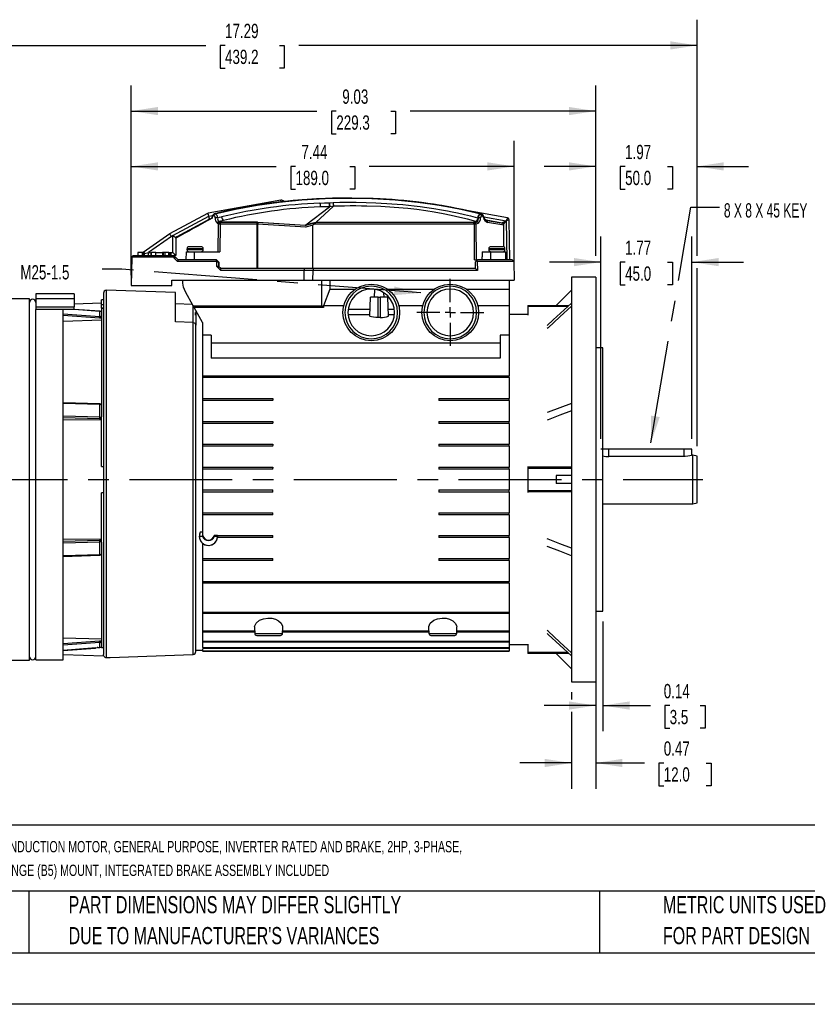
# Model space of a CAD drawing. Header units: inches. Extents: x 0 to 44, y 0 to 34.
# Tile 2 of 13: x 7.7 to 23, y 0 to 19.1. Entities that reach past the tile are written whole.
import ezdxf

# ---------------------------------------------------------------- set-up
doc = ezdxf.new("R2010")
doc.units = ezdxf.units.IN
doc.header["$LTSCALE"] = 4
doc.header["$MEASUREMENT"] = 0
doc.linetypes.add('CENTERX2', pattern=[0.8, 0.5, -0.1, 0.1, -0.1])
doc.linetypes.add('HIDDEN', pattern=[0.075, 0.05, -0.025])
doc.layers.add('CENTER', color=40, linetype='CENTERX2')
doc.layers.add('HIDDEN', color=102, linetype='HIDDEN')
doc.layers.add('DIMENSIONS', color=140, linetype='Continuous', lineweight=25)
doc.layers.add('TEXT', color=140, linetype='Continuous', lineweight=25)
doc.styles.add('SLDTEXTSTYLE0', font='TXT', dxfattribs={"width": 0.7})
doc.styles.add('SLDTEXTSTYLE2', font='TXT', dxfattribs={"width": 0.628571})
doc.dimstyles.new('SLDDIMSTYLE0', dxfattribs={"dimtxt": 0.277778, "dimasz": 0.52, "dimexe": 0, "dimexo": 0.0625, "dimgap": 0.069444, "dimtad": 0, "dimtih": 1, "dimtoh": 1, "dimrnd": 1e-09, "dimzin": 12, "dimdsep": 46, "dimtxsty": 'SLDTEXTSTYLE0', "dimsah": 1, "dimcen": 0.09, "dimadec": 0, "dimazin": 3, "dimtfac": 1, "dimtmove": 0, "dimatfit": 0, "dimfxl": 0, "dimfrac": 2, "dimtolj": 1, "dimtzin": 12, "dimarcsym": 0})
doc.dimstyles.new('SLDDIMSTYLE1', dxfattribs={"dimtxt": 0.277778, "dimasz": 0.52, "dimexe": 0, "dimexo": 0.0625, "dimgap": 0.069444, "dimtad": 0, "dimtih": 1, "dimtoh": 1, "dimrnd": 1e-09, "dimzin": 12, "dimdsep": 46, "dimtxsty": 'SLDTEXTSTYLE0', "dimsah": 1, "dimcen": 0.09, "dimadec": 0, "dimazin": 3, "dimtfac": 1, "dimtofl": 0, "dimtmove": 0, "dimatfit": 3, "dimfxl": 0, "dimfrac": 2, "dimtolj": 1, "dimtzin": 12, "dimarcsym": 0})
doc.dimstyles.new('SLDDIMSTYLE2', dxfattribs={"dimtxt": 0.277778, "dimasz": 0.52, "dimexe": 0, "dimexo": 0.0625, "dimgap": 0.069444, "dimtad": 0, "dimtih": 1, "dimtoh": 1, "dimrnd": 1e-09, "dimdsep": 46, "dimtxsty": 'SLDTEXTSTYLE0', "dimsah": 1, "dimcen": 0.09, "dimadec": 0, "dimazin": 2, "dimtfac": 1, "dimtmove": 0, "dimatfit": 0, "dimfxl": 0, "dimfrac": 2, "dimtolj": 1, "dimtzin": 12, "dimarcsym": 0})
doc.dimstyles.new('SLDDIMSTYLE3', dxfattribs={"dimtxt": 0.18, "dimasz": 0.52, "dimexe": 0, "dimexo": 0.0625, "dimgap": 0, "dimtad": 0, "dimtih": 1, "dimtoh": 1, "dimdec": 0, "dimrnd": 1e-09, "dimzin": 0, "dimdsep": 46, "dimtxsty": 'Standard', "dimsah": 1, "dimcen": 0.09, "dimadec": 0, "dimazin": 0, "dimtfac": 0.52, "dimtdec": 0, "dimtofl": 0, "dimtmove": 0, "dimatfit": 3, "dimfxl": 0, "dimfrac": 2, "dimtolj": 1, "dimtzin": 0, "dimarcsym": 0})

# ---------------------------------------------------------------- blocks, each defined once
blk = doc.blocks.new('SW_NOTE_0_1')
at = {"layer": 'TEXT', "color": 0, "linetype": 'CENTERX2', "lineweight": 18, "char_height": 0.22, "attachment_point": 1, "style": 'SLDTEXTSTYLE0'}
for s, insert in [('M.G.M. ELECTRIC MOTORS BAX IE3 PREMIUM EFFICIENCY AC INDUCTION MOTOR, GENERAL PURPOSE, INVERTER RATED AND BRAKE, 2HP, 3-PHASE,', (0, 0.284)), ('230/460 VAC, 1800RPM, TEFC, IEC 90 FRAME, ALUMINUM, D-FLANGE (B5) MOUNT, INTEGRATED BRAKE ASSEMBLY INCLUDED', (0, -0.176))]:
    blk.add_mtext(s, dxfattribs=dict(at, insert=insert))
blk = doc.blocks.new('SW_NOTE_0_4')
at = {"layer": 'TEXT', "color": 0, "linetype": 'CENTERX2', "lineweight": 18, "char_height": 0.33333, "attachment_point": 1, "style": 'SLDTEXTSTYLE0'}
for s, insert in [('PART DIMENSIONS MAY DIFFER SLIGHTLY', (0, 0.43)), ("DUE TO MANUFACTURER'S VARIANCES", (0, -0.172))]:
    blk.add_mtext(s, dxfattribs=dict(at, insert=insert))
blk = doc.blocks.new('SW_NOTE_0_7')
at = {"layer": 'TEXT', "color": 0, "linetype": 'CENTERX2', "lineweight": 18, "char_height": 0.33333, "attachment_point": 1, "style": 'SLDTEXTSTYLE0'}
for s, insert in [('METRIC UNITS USED', (0, 0.43)), ('FOR PART DESIGN', (0, -0.172))]:
    blk.add_mtext(s, dxfattribs=dict(at, insert=insert))
blk = doc.blocks.new('_D')
at = {"layer": 'DIMENSIONS'}
for p, q in [((19.026, 10.995), (19.026, 14.932)), ((20.797, 10.995), (20.797, 14.932)), ((19.026, 14.432), (18.026, 14.432)), ((19.499, 14.432), (19.405, 14.432)), ((19.405, 14.432), (19.405, 13.99)), ((20.324, 14.432), (20.418, 14.432)), ((20.418, 14.432), (20.418, 13.99)), ((20.797, 14.432), (21.797, 14.432)), ((19.405, 13.99), (19.499, 13.99)), ((20.418, 13.99), (20.324, 13.99))]:
    blk.add_line(p, q, dxfattribs=at)
for points in [[(19.026, 14.432), (18.506, 14.512), (18.506, 14.352)], [(20.797, 14.432), (21.317, 14.352), (21.317, 14.512)]]:
    blk.add_solid(points, dxfattribs=at)
at = {"layer": 'DIMENSIONS', "char_height": 0.2778, "attachment_point": 1, "style": 'SLDTEXTSTYLE0'}
for s, insert in [('1.77', (19.499, 14.852)), ('45.0', (19.499, 14.348))]:
    blk.add_mtext(s, dxfattribs=dict(at, insert=insert))
blk = doc.blocks.new('_D_2')
at = {"layer": 'DIMENSIONS'}
for p, q in [((9.9, 14.178), (9.9, 16.793)), ((17.341, 14.283), (17.341, 16.793)), ((9.9, 16.293), (12.715, 16.293)), ((13.092, 16.292), (12.998, 16.292)), ((12.998, 16.292), (12.998, 15.85)), ((14.148, 16.292), (14.242, 16.292)), ((14.242, 16.292), (14.242, 15.85)), ((17.341, 16.293), (14.525, 16.293)), ((12.998, 15.85), (13.092, 15.85)), ((14.242, 15.85), (14.148, 15.85))]:
    blk.add_line(p, q, dxfattribs=at)
for points in [[(9.9, 16.293), (10.42, 16.213), (10.42, 16.373)], [(17.341, 16.293), (16.821, 16.373), (16.821, 16.213)]]:
    blk.add_solid(points, dxfattribs=at)
at = {"layer": 'DIMENSIONS', "char_height": 0.2778, "attachment_point": 1, "style": 'SLDTEXTSTYLE0'}
for s, insert in [('7.44', (13.207, 16.712)), ('189.0', (13.092, 16.208))]:
    blk.add_mtext(s, dxfattribs=dict(at, insert=insert))
blk = doc.blocks.new('_D_3')
at = {"layer": 'DIMENSIONS'}
for p, q in [((9.9, 14.178), (9.9, 17.869)), ((18.927, 14.552), (18.927, 17.869)), ((9.9, 17.369), (13.509, 17.369)), ((13.885, 17.368), (13.792, 17.368)), ((13.792, 17.368), (13.792, 16.926)), ((14.942, 17.368), (15.035, 17.368)), ((15.035, 17.368), (15.035, 16.926)), ((18.927, 17.369), (15.318, 17.369)), ((13.792, 16.926), (13.885, 16.926)), ((15.035, 16.926), (14.942, 16.926))]:
    blk.add_line(p, q, dxfattribs=at)
for points in [[(9.9, 17.369), (10.42, 17.289), (10.42, 17.449)], [(18.927, 17.369), (18.407, 17.449), (18.407, 17.289)]]:
    blk.add_solid(points, dxfattribs=at)
at = {"layer": 'DIMENSIONS', "char_height": 0.2778, "attachment_point": 1, "style": 'SLDTEXTSTYLE0'}
for s, insert in [('9.03', (14.001, 17.789)), ('229.3', (13.885, 17.285))]:
    blk.add_mtext(s, dxfattribs=dict(at, insert=insert))
blk = doc.blocks.new('_D_4')
at = {"layer": 'DIMENSIONS'}
for p, q in [((3.605, 13.836), (3.605, 19.146)), ((20.896, 14.552), (20.896, 19.146)), ((3.605, 18.646), (11.346, 18.646)), ((11.722, 18.645), (11.629, 18.645)), ((11.629, 18.645), (11.629, 18.204)), ((12.779, 18.645), (12.872, 18.645)), ((12.872, 18.645), (12.872, 18.204)), ((20.896, 18.646), (13.155, 18.646)), ((11.629, 18.204), (11.722, 18.204)), ((12.872, 18.204), (12.779, 18.204)), ((20.896, 10.856), (20.896, 14.312)), ((3.605, 8.586), (3.605, 13.596))]:
    blk.add_line(p, q, dxfattribs=at)
for points in [[(3.605, 18.646), (4.125, 18.566), (4.125, 18.726)], [(20.896, 18.646), (20.376, 18.726), (20.376, 18.566)]]:
    blk.add_solid(points, dxfattribs=at)
at = {"layer": 'DIMENSIONS', "char_height": 0.2778, "attachment_point": 1, "style": 'SLDTEXTSTYLE0'}
for s, insert in [('17.29', (11.722, 19.066)), ('439.2', (11.722, 18.562))]:
    blk.add_mtext(s, dxfattribs=dict(at, insert=insert))
blk = doc.blocks.new('_D_5')
at = {"layer": 'DIMENSIONS'}
for p, q in [((18.927, 14.552), (18.927, 16.793)), ((20.896, 14.552), (20.896, 16.793)), ((18.927, 16.293), (17.927, 16.293)), ((19.499, 16.292), (19.405, 16.292)), ((19.405, 16.292), (19.405, 15.85)), ((20.324, 16.292), (20.418, 16.292)), ((20.418, 16.292), (20.418, 15.85)), ((20.896, 16.293), (21.896, 16.293)), ((19.405, 15.85), (19.499, 15.85)), ((20.418, 15.85), (20.324, 15.85)), ((20.896, 10.856), (20.896, 14.312))]:
    blk.add_line(p, q, dxfattribs=at)
for points in [[(18.927, 16.293), (18.407, 16.373), (18.407, 16.213)], [(20.896, 16.293), (21.416, 16.213), (21.416, 16.373)]]:
    blk.add_solid(points, dxfattribs=at)
at = {"layer": 'DIMENSIONS', "char_height": 0.2778, "attachment_point": 1, "style": 'SLDTEXTSTYLE0'}
for s, insert in [('1.97', (19.499, 16.712)), ('50.0', (19.499, 16.208))]:
    blk.add_mtext(s, dxfattribs=dict(at, insert=insert))
blk = doc.blocks.new('_D_6')
at = {"layer": 'DIMENSIONS'}
for p, q in [((18.927, 7.446), (18.927, 5.31)), ((19.065, 7.446), (19.065, 5.31)), ((18.927, 5.81), (17.927, 5.81)), ((19.065, 5.81), (19.989, 5.81)), ((20.365, 5.809), (20.272, 5.809)), ((20.272, 5.809), (20.272, 5.367)), ((20.96, 5.809), (21.053, 5.809)), ((21.053, 5.809), (21.053, 5.367)), ((20.272, 5.367), (20.365, 5.367)), ((21.053, 5.367), (20.96, 5.367))]:
    blk.add_line(p, q, dxfattribs=at)
for points in [[(18.927, 5.81), (18.407, 5.89), (18.407, 5.73)], [(19.065, 5.81), (19.585, 5.73), (19.585, 5.89)]]:
    blk.add_solid(points, dxfattribs=at)
at = {"layer": 'DIMENSIONS', "char_height": 0.2778, "attachment_point": 1, "style": 'SLDTEXTSTYLE0'}
for s, insert in [('0.14', (20.25, 6.229)), ('3.5', (20.365, 5.725))]:
    blk.add_mtext(s, dxfattribs=dict(at, insert=insert))
blk = doc.blocks.new('_D_7')
at = {"layer": 'DIMENSIONS'}
for p, q in [((18.455, 6.068), (18.455, 5.93)), ((18.927, 6.068), (18.927, 4.193)), ((18.455, 5.69), (18.455, 4.193)), ((18.455, 4.693), (17.455, 4.693)), ((18.927, 4.693), (19.873, 4.693)), ((20.25, 4.692), (20.156, 4.692)), ((20.156, 4.692), (20.156, 4.251)), ((21.075, 4.692), (21.169, 4.692)), ((21.169, 4.692), (21.169, 4.251)), ((20.156, 4.251), (20.25, 4.251)), ((21.169, 4.251), (21.075, 4.251))]:
    blk.add_line(p, q, dxfattribs=at)
for points in [[(18.455, 4.693), (17.935, 4.773), (17.935, 4.613)], [(18.927, 4.693), (19.447, 4.613), (19.447, 4.773)]]:
    blk.add_solid(points, dxfattribs=at)
at = {"layer": 'DIMENSIONS', "char_height": 0.2778, "attachment_point": 1, "style": 'SLDTEXTSTYLE0'}
for s, insert in [('0.47', (20.25, 5.113)), ('12.0', (20.25, 4.609))]:
    blk.add_mtext(s, dxfattribs=dict(at, insert=insert))
blk = doc.blocks.new('SW_CENTERMARKSYMBOL_0')
at = {"layer": 'CENTER', "color": 0}
for p, q in [((0, 0.2), (0, 0.651)), ((-0.2, 0), (-0.651, 0)), ((0, 0), (-0.1, 0)), ((0, 0), (0, 0.1)), ((0, 0), (0, -0.1)), ((0, 0), (0.1, 0)), ((0.2, 0), (0.651, 0)), ((0, -0.2), (0, -0.651))]:
    blk.add_line(p, q, dxfattribs=at)

msp = doc.modelspace()

# ---------------------------------------------------------------- linework, layer by layer
for p, q in [((12.807, 15.634), (11.391, 15.381)), ((12.813, 15.604), (12.807, 15.634)), ((13.489, 15.205), (13.83, 15.519)), ((13.751, 15.51), (13.574, 15.504)), ((13.746, 15.586), (13.824, 15.593)), ((13.761, 15.509), (13.75, 15.507)), ((13.83, 15.519), (13.761, 15.509)), ((13.832, 15.52), (13.831, 15.52)), ((11.379, 15.377), (10.645, 14.981)), ((10.707, 14.947), (11.404, 15.324)), ((11.404, 15.324), (11.475, 15.337)), ((11.523, 15.372), (11.513, 15.369)), ((11.523, 15.372), (11.532, 15.371)), ((11.523, 15.372), (11.523, 15.372)), ((13.293, 15.154), (13.75, 15.507)), ((17.214, 15.292), (16.454, 15.428)), ((16.696, 15.362), (16.684, 15.369)), ((16.684, 15.369), (16.694, 15.369)), ((16.694, 15.369), (16.707, 15.362)), ((16.694, 15.369), (16.701, 15.367)), ((16.707, 15.362), (16.696, 15.362)), ((16.701, 15.367), (16.704, 15.366)), ((16.722, 15.328), (16.711, 15.328)), ((16.728, 15.355), (16.733, 15.351)), ((11.418, 15.264), (10.782, 14.921)), ((11.416, 15.261), (11.418, 15.264)), ((11.43, 15.268), (11.433, 15.269)), ((11.53, 15.295), (11.53, 15.294)), ((11.593, 15.172), (11.574, 15.185)), ((11.591, 14.634), (11.595, 15.171)), ((11.595, 15.171), (11.593, 15.172)), ((11.691, 15.242), (11.605, 15.219)), ((11.605, 15.219), (11.624, 15.207)), ((11.626, 15.171), (11.622, 14.634)), ((12.354, 15.207), (11.624, 15.207)), ((11.626, 15.204), (11.624, 15.207)), ((12.344, 15.204), (11.626, 15.204)), ((12.344, 15.171), (11.626, 15.171)), ((12.344, 15.171), (12.344, 15.204)), ((12.353, 15.203), (12.344, 15.204)), ((12.344, 14.307), (12.344, 15.171)), ((12.344, 15.171), (12.35, 15.17)), ((12.35, 15.17), (12.351, 15.17)), ((12.351, 15.17), (12.356, 15.17)), ((12.353, 15.203), (12.354, 15.207)), ((12.354, 15.203), (12.353, 15.203)), ((12.354, 15.207), (12.354, 15.203)), ((12.354, 15.207), (13.287, 15.149)), ((12.354, 15.203), (12.361, 15.203)), ((12.356, 15.17), (12.354, 14.307)), ((13.29, 15.112), (12.356, 15.17)), ((13.289, 15.144), (12.361, 15.203)), ((13.48, 15.196), (13.289, 15.144)), ((13.289, 15.144), (13.29, 15.149)), ((13.431, 15.149), (13.29, 15.112)), ((13.489, 15.205), (13.293, 15.154)), ((13.43, 14.307), (13.431, 15.149)), ((16.56, 15.169), (13.448, 15.167)), ((13.485, 15.2), (13.48, 15.196)), ((13.485, 15.2), (13.489, 15.205)), ((16.56, 15.202), (13.485, 15.2)), ((16.56, 15.206), (13.489, 15.205)), ((13.489, 15.205), (13.489, 15.205)), ((16.597, 15.223), (16.56, 15.206)), ((16.56, 15.206), (16.57, 15.201)), ((16.56, 15.202), (16.56, 15.206)), ((16.57, 15.201), (16.56, 15.202)), ((16.565, 15.168), (16.56, 15.169)), ((16.568, 15.168), (16.565, 15.168)), ((16.568, 15.168), (16.576, 15.199)), ((16.573, 14.476), (16.568, 15.168)), ((16.576, 15.199), (16.57, 15.201)), ((16.611, 15.216), (16.576, 15.199)), ((16.632, 15.185), (16.596, 15.168)), ((16.596, 15.168), (16.601, 14.476)), ((16.631, 15.294), (16.647, 15.294)), ((16.755, 15.314), (17.188, 15.237)), ((16.757, 15.308), (16.757, 15.308)), ((16.802, 15.245), (16.78, 15.259)), ((17.107, 15.191), (16.795, 15.247)), ((17.128, 15.18), (16.816, 15.237)), ((17.14, 15.148), (16.826, 15.204)), ((17.113, 15.201), (17.188, 15.237)), ((17.128, 15.18), (17.129, 15.18)), ((17.14, 15.158), (17.14, 15.169)), ((17.14, 15.153), (17.14, 15.15)), ((17.14, 15.148), (17.14, 15.15)), ((17.14, 14.729), (17.14, 15.148)), ((17.188, 15.237), (17.201, 14.476)), ((17.26, 14.476), (17.246, 15.254)), ((10.648, 14.983), (10.133, 14.622)), ((10.707, 14.947), (10.679, 14.932)), ((10.707, 14.947), (10.765, 14.913)), ((10.707, 14.622), (10.707, 14.947)), ((10.679, 14.932), (10.236, 14.622)), ((10.782, 14.921), (10.765, 14.913)), ((10.765, 14.913), (10.766, 14.911)), ((10.766, 14.906), (10.766, 14.911)), ((10.766, 14.898), (10.766, 14.906)), ((10.766, 14.898), (10.766, 14.563)), ((9.909, 14.533), (9.939, 14.563)), ((9.939, 14.563), (10.726, 14.563)), ((10.024, 14.622), (10.024, 14.563)), ((10.026, 14.622), (10.026, 14.563)), ((10.028, 14.622), (10.028, 14.563)), ((10.119, 14.622), (10.028, 14.622)), ((10.119, 14.563), (10.119, 14.622)), ((10.121, 14.622), (10.121, 14.563)), ((10.156, 14.622), (10.127, 14.622)), ((10.156, 14.563), (10.156, 14.622)), ((10.156, 14.6), (10.236, 14.622)), ((10.236, 14.563), (10.236, 14.622)), ((10.236, 14.622), (10.275, 14.622)), ((10.282, 14.622), (10.282, 14.563)), ((10.283, 14.622), (10.283, 14.563)), ((10.375, 14.622), (10.283, 14.622)), ((10.375, 14.563), (10.375, 14.622)), ((10.376, 14.563), (10.376, 14.622)), ((10.383, 14.622), (10.497, 14.622)), ((10.504, 14.622), (10.504, 14.563)), ((10.518, 14.622), (10.504, 14.622)), ((10.518, 14.622), (10.518, 14.563)), ((10.552, 14.622), (10.518, 14.622)), ((10.552, 14.622), (10.552, 14.563)), ((10.63, 14.622), (10.552, 14.622)), ((10.63, 14.563), (10.63, 14.622)), ((10.632, 14.622), (10.632, 14.563)), ((10.638, 14.563), (10.638, 14.622)), ((10.638, 14.622), (10.654, 14.622)), ((10.654, 14.563), (10.654, 14.622)), ((10.654, 14.622), (10.669, 14.622)), ((10.669, 14.622), (10.669, 14.563)), ((10.676, 14.622), (10.707, 14.622)), ((10.766, 14.563), (10.707, 14.622)), ((10.726, 14.563), (10.746, 14.543)), ((10.73, 14.563), (10.726, 14.563)), ((10.766, 14.563), (10.73, 14.563)), ((10.965, 14.634), (10.963, 14.476)), ((10.965, 14.634), (11.121, 14.634)), ((10.982, 14.693), (10.982, 14.673)), ((11.297, 14.693), (10.982, 14.693)), ((11.297, 14.673), (10.982, 14.673)), ((11.258, 14.732), (11.022, 14.732)), ((11.121, 14.634), (11.121, 14.476)), ((11.121, 14.634), (11.622, 14.634)), ((11.297, 14.673), (11.297, 14.693)), ((16.721, 14.634), (16.72, 14.534)), ((16.721, 14.634), (16.882, 14.634)), ((16.848, 14.693), (16.848, 14.673)), ((17.163, 14.693), (16.848, 14.693)), ((17.163, 14.673), (16.848, 14.673)), ((16.882, 14.634), (16.88, 14.476)), ((16.882, 14.634), (17.18, 14.634)), ((17.124, 14.732), (16.888, 14.732)), ((17.14, 14.634), (17.14, 14.637)), ((17.163, 14.673), (17.163, 14.693)), ((17.183, 14.476), (17.18, 14.634)), ((9.909, 14.531), (9.9, 13.978)), ((9.902, 14.527), (9.9, 14.394)), ((9.9, 14.398), (9.9, 13.978)), ((9.909, 14.533), (9.903, 14.527)), ((9.909, 14.531), (9.909, 14.533)), ((10.734, 14.531), (9.909, 14.531)), ((10.746, 14.543), (10.734, 14.531)), ((10.734, 14.506), (10.734, 14.531)), ((10.734, 14.506), (10.766, 14.52)), ((10.795, 14.443), (10.734, 14.506)), ((10.766, 14.524), (10.746, 14.543)), ((10.766, 14.524), (10.766, 14.52)), ((10.809, 14.476), (10.766, 14.52)), ((10.795, 14.443), (10.809, 14.476)), ((11.559, 14.443), (10.795, 14.443)), ((11.559, 14.476), (10.809, 14.476)), ((11.559, 14.443), (11.559, 14.476)), ((11.598, 14.437), (11.559, 14.476)), ((11.559, 14.443), (11.565, 14.437)), ((11.563, 14.346), (11.565, 14.437)), ((11.565, 14.437), (11.598, 14.437)), ((11.598, 14.437), (11.598, 14.346)), ((11.598, 14.437), (11.601, 14.434)), ((11.601, 14.434), (11.6, 14.344)), ((16.573, 14.476), (16.632, 14.476)), ((16.593, 14.437), (16.612, 14.457)), ((16.593, 14.307), (16.593, 14.437)), ((16.612, 14.457), (16.632, 14.476)), ((16.612, 14.457), (16.626, 14.443)), ((16.626, 14.443), (16.629, 14.271)), ((17.334, 14.443), (16.626, 14.443)), ((17.301, 14.476), (16.632, 14.476)), ((16.72, 14.476), (16.72, 14.534)), ((17.301, 14.476), (17.334, 14.443)), ((17.334, 14.443), (17.341, 14.083)), ((11.637, 14.271), (11.563, 14.346)), ((11.598, 14.346), (11.563, 14.346)), ((11.637, 14.307), (11.598, 14.346)), ((11.637, 14.271), (11.637, 14.307)), ((13.268, 14.307), (11.637, 14.307)), ((13.253, 14.271), (11.637, 14.271)), ((13.253, 14.271), (13.252, 14.083)), ((13.268, 14.307), (13.253, 14.271)), ((13.426, 14.271), (13.253, 14.271)), ((13.441, 14.307), (13.268, 14.307)), ((13.426, 14.271), (13.425, 14.083)), ((13.441, 14.307), (13.426, 14.271)), ((16.629, 14.271), (13.426, 14.271)), ((16.593, 14.307), (13.441, 14.307)), ((16.629, 14.271), (16.593, 14.307)), ((17.337, 14.273), (17.337, 14.273)), ((17.337, 14.273), (17.337, 14.273)), ((9.9, 13.978), (10.687, 13.978)), ((10.687, 13.978), (10.687, 14.083)), ((10.687, 14.083), (13.252, 14.083)), ((10.904, 14.022), (10.904, 14.083)), ((10.904, 14.022), (10.904, 14.022)), ((13.252, 14.083), (13.425, 14.083)), ((13.425, 14.083), (17.341, 14.083)), ((13.599, 14.083), (13.599, 13.579)), ((13.756, 14.083), (13.756, 13.909)), ((17.242, 14.083), (17.242, 13.909)), ((18.927, 14.142), (18.455, 14.142)), ((18.455, 14.142), (18.455, 10.205)), ((18.927, 14.142), (18.927, 10.205)), ((8.789, 13.817), (8.041, 13.817)), ((8.041, 13.817), (8.041, 13.719)), ((8.789, 13.817), (8.789, 13.719)), ((9.36, 13.827), (9.36, 6.802)), ((10.758, 13.838), (9.412, 13.885)), ((9.412, 13.885), (9.412, 6.741)), ((10.758, 13.269), (10.758, 13.838)), ((11.103, 13.579), (10.953, 13.852)), ((13.756, 13.909), (13.639, 13.579)), ((13.756, 13.909), (14.256, 13.909)), ((14.628, 13.899), (14.623, 13.748)), ((14.814, 13.748), (14.811, 13.832)), ((14.874, 13.909), (15.792, 13.909)), ((16.409, 13.909), (17.242, 13.909)), ((17.242, 13.909), (17.242, 13.579)), ((18.455, 13.885), (18.16, 13.591)), ((7.923, 13.716), (4.519, 13.716)), ((7.923, 6.693), (7.923, 13.716)), ((8.789, 13.719), (8.041, 13.719)), ((8.041, 13.719), (8.041, 13.56)), ((8.789, 13.719), (8.789, 13.56)), ((9.321, 13.631), (8.789, 13.615)), ((9.36, 13.698), (9.321, 13.699)), ((9.321, 13.609), (9.321, 13.699)), ((9.321, 13.609), (9.36, 13.607)), ((9.321, 13.534), (9.321, 13.609)), ((11.087, 13.609), (10.758, 13.62)), ((11.095, 13.594), (11.095, 13.259)), ((14.536, 13.384), (14.548, 13.748)), ((14.699, 13.748), (14.548, 13.748)), ((14.699, 13.357), (14.699, 13.748)), ((14.699, 13.748), (14.738, 13.748)), ((14.738, 13.748), (14.738, 13.357)), ((14.889, 13.748), (14.738, 13.748)), ((14.902, 13.384), (14.889, 13.748)), ((7.927, 13.55), (7.923, 13.55)), ((8.041, 13.55), (8.038, 13.55)), ((8.041, 13.56), (8.789, 13.56)), ((8.041, 13.56), (8.041, 13.511)), ((8.789, 13.511), (8.041, 13.511)), ((8.041, 6.701), (8.041, 13.511)), ((8.573, 13.424), (8.573, 13.424)), ((8.573, 11.685), (8.573, 13.424)), ((8.573, 13.424), (9.285, 13.373)), ((8.789, 13.511), (8.789, 13.56)), ((9.285, 13.476), (8.789, 13.513)), ((9.285, 13.475), (8.789, 13.512)), ((9.285, 13.373), (9.285, 13.475)), ((9.365, 13.536), (9.321, 13.534)), ((9.321, 13.527), (9.321, 13.491)), ((9.36, 13.525), (9.321, 13.527)), ((11.103, 13.579), (13.61, 13.579)), ((11.119, 13.55), (11.103, 13.579)), ((11.282, 13.256), (11.119, 13.55)), ((13.639, 13.55), (11.119, 13.55)), ((11.152, 13.452), (11.147, 13.452)), ((11.152, 13.491), (11.152, 13.213)), ((11.152, 13.4), (11.152, 13.452)), ((13.639, 13.55), (13.61, 13.579)), ((14.029, 13.579), (13.639, 13.579)), ((13.639, 13.579), (13.639, 13.55)), ((14.54, 13.512), (14.118, 13.512)), ((14.536, 13.409), (14.119, 13.409)), ((15.012, 13.512), (14.897, 13.512)), ((15.013, 13.409), (14.901, 13.409)), ((15.564, 13.579), (15.101, 13.579)), ((17.242, 13.579), (16.637, 13.579)), ((17.242, 13.579), (17.242, 13.01)), ((17.608, 13.413), (17.242, 13.413)), ((17.608, 13.591), (18.407, 13.591)), ((17.608, 13.591), (17.608, 13.569)), ((17.608, 13.569), (17.608, 13.403)), ((18.383, 13.569), (17.608, 13.569)), ((18.16, 13.591), (18.16, 13.591)), ((9.284, 13.342), (8.573, 13.393)), ((8.573, 13.286), (9.321, 13.308)), ((9.321, 13.388), (9.321, 11.668)), ((11.104, 13.259), (10.758, 13.269)), ((11.104, 6.802), (11.104, 13.259)), ((11.282, 13.256), (11.282, 13.01)), ((14.738, 13.357), (14.699, 13.357)), ((11.152, 6.86), (11.152, 13.21)), ((11.451, 13.01), (11.282, 13.01)), ((11.282, 13.01), (11.282, 12.22)), ((11.451, 13.01), (11.451, 12.566)), ((17.073, 12.853), (11.451, 12.853)), ((17.073, 13.01), (17.073, 12.566)), ((17.242, 13.01), (17.073, 13.01)), ((17.242, 13.01), (17.242, 12.22)), ((19.065, 12.764), (18.927, 12.764)), ((19.065, 10.205), (19.065, 12.764)), ((17.073, 12.566), (11.451, 12.566)), ((11.282, 12.22), (17.242, 12.22)), ((11.282, 12.22), (11.282, 12.189)), ((11.282, 12.189), (11.282, 12.187)), ((17.242, 12.187), (11.282, 12.187)), ((11.282, 12.187), (11.282, 11.777)), ((17.242, 12.189), (17.242, 12.22)), ((17.242, 12.187), (17.242, 12.189)), ((17.242, 12.187), (17.242, 11.777)), ((9.285, 11.675), (8.573, 11.698)), ((9.285, 11.661), (8.573, 11.685)), ((11.282, 11.777), (12.648, 11.777)), ((11.282, 11.777), (11.282, 11.748)), ((11.282, 11.748), (11.282, 11.741)), ((12.648, 11.741), (11.282, 11.741)), ((11.282, 11.741), (11.282, 11.334)), ((12.648, 11.777), (12.648, 11.748)), ((12.648, 11.741), (12.648, 11.748)), ((15.876, 11.777), (17.242, 11.777)), ((15.876, 11.777), (15.876, 11.748)), ((15.876, 11.748), (15.876, 11.741)), ((17.242, 11.741), (15.876, 11.741)), ((17.242, 11.748), (17.242, 11.777)), ((17.242, 11.741), (17.242, 11.748)), ((17.242, 11.741), (17.242, 11.334)), ((9.285, 11.415), (9.285, 11.661)), ((8.573, 8.975), (8.573, 11.435)), ((9.285, 11.415), (8.573, 11.435)), ((9.284, 11.385), (8.573, 11.404)), ((8.573, 11.363), (9.321, 11.371)), ((9.321, 10.461), (9.321, 11.421)), ((11.282, 11.334), (12.648, 11.334)), ((11.282, 11.334), (11.282, 11.307)), ((11.282, 11.307), (11.282, 11.296)), ((12.648, 11.296), (11.282, 11.296)), ((11.282, 11.296), (11.282, 10.891)), ((12.648, 11.334), (12.648, 11.307)), ((12.648, 11.296), (12.648, 11.307)), ((15.876, 11.334), (17.242, 11.334)), ((15.876, 11.334), (15.876, 11.307)), ((15.876, 11.307), (15.876, 11.296)), ((17.242, 11.296), (15.876, 11.296)), ((17.242, 11.307), (17.242, 11.334)), ((17.242, 11.296), (17.242, 11.307)), ((17.242, 11.296), (17.242, 10.891)), ((11.282, 10.891), (12.648, 10.891)), ((11.282, 10.891), (11.282, 10.866)), ((11.282, 10.866), (11.282, 10.851)), ((12.648, 10.851), (11.282, 10.851)), ((11.282, 10.851), (11.282, 10.447)), ((12.648, 10.891), (12.648, 10.866)), ((12.648, 10.851), (12.648, 10.866)), ((15.876, 10.891), (17.242, 10.891)), ((15.876, 10.891), (15.876, 10.866)), ((15.876, 10.866), (15.876, 10.851)), ((17.242, 10.851), (15.876, 10.851)), ((17.242, 10.866), (17.242, 10.891)), ((17.242, 10.851), (17.242, 10.866)), ((17.242, 10.851), (17.242, 10.447)), ((19.183, 10.795), (19.065, 10.795)), ((20.64, 10.795), (19.183, 10.795)), ((19.183, 10.65), (19.183, 10.795)), ((20.797, 10.795), (20.64, 10.795)), ((20.64, 10.795), (20.64, 10.65)), ((20.797, 10.677), (20.797, 10.795)), ((20.64, 10.65), (19.183, 10.65)), ((20.817, 10.677), (20.797, 10.677)), ((20.896, 10.656), (20.817, 10.677)), ((20.817, 10.205), (20.817, 10.677)), ((20.896, 10.205), (20.896, 10.656)), ((9.321, 10.461), (9.36, 10.461)), ((11.282, 10.447), (12.648, 10.447)), ((11.282, 10.447), (11.282, 10.425)), ((11.282, 10.425), (11.282, 10.406)), ((12.648, 10.406), (11.282, 10.406)), ((11.282, 10.406), (11.282, 10.003)), ((12.648, 10.447), (12.648, 10.425)), ((12.648, 10.406), (12.648, 10.425)), ((15.876, 10.447), (17.242, 10.447)), ((15.876, 10.447), (15.876, 10.425)), ((15.876, 10.425), (15.876, 10.406)), ((17.242, 10.406), (15.876, 10.406)), ((17.242, 10.425), (17.242, 10.447)), ((17.242, 10.406), (17.242, 10.425)), ((17.242, 10.406), (17.242, 10.003)), ((17.608, 10.457), (17.608, 10.443)), ((17.608, 10.443), (17.608, 10.419)), ((18.455, 10.443), (17.608, 10.443)), ((17.608, 10.419), (17.608, 9.99)), ((18.455, 10.419), (17.608, 10.419)), ((18.455, 10.205), (18.455, 6.268)), ((18.927, 10.205), (18.927, 6.268)), ((19.065, 7.646), (19.065, 10.205)), ((20.817, 9.732), (20.817, 10.205)), ((20.896, 9.753), (20.896, 10.205)), ((11.282, 10.003), (12.648, 10.003)), ((11.282, 10.003), (11.282, 9.984)), ((11.282, 9.984), (11.282, 9.962)), ((12.648, 9.962), (11.282, 9.962)), ((11.282, 9.962), (11.282, 9.558)), ((12.648, 9.984), (12.648, 10.003)), ((12.648, 9.962), (12.648, 9.984)), ((15.876, 10.003), (15.876, 9.984)), ((15.876, 10.003), (17.242, 10.003)), ((15.876, 9.984), (15.876, 9.962)), ((17.242, 9.962), (15.876, 9.962)), ((17.242, 9.984), (17.242, 10.003)), ((17.242, 9.962), (17.242, 9.984)), ((17.242, 9.962), (17.242, 9.558)), ((17.608, 9.99), (17.608, 9.967)), ((17.608, 9.99), (18.455, 9.99)), ((17.608, 9.967), (17.608, 9.952)), ((18.455, 9.967), (17.608, 9.967)), ((9.321, 8.989), (9.321, 9.949)), ((9.36, 9.949), (9.321, 9.949)), ((19.065, 9.732), (20.817, 9.732)), ((20.817, 9.732), (20.896, 9.753)), ((11.282, 9.558), (12.648, 9.558)), ((11.282, 9.558), (11.282, 9.543)), ((11.282, 9.543), (11.282, 9.519)), ((12.648, 9.519), (11.282, 9.519)), ((11.282, 9.519), (11.282, 9.119)), ((12.648, 9.543), (12.648, 9.558)), ((12.648, 9.519), (12.648, 9.543)), ((15.876, 9.558), (17.242, 9.558)), ((15.876, 9.558), (15.876, 9.543)), ((15.876, 9.543), (15.876, 9.519)), ((17.242, 9.519), (15.876, 9.519)), ((17.242, 9.543), (17.242, 9.558)), ((17.242, 9.519), (17.242, 9.543)), ((17.242, 9.519), (17.242, 9.113)), ((9.321, 9.038), (8.573, 9.046)), ((8.573, 9.005), (9.284, 9.025)), ((11.287, 9.097), (11.223, 9.097)), ((11.282, 9.18), (11.24, 9.18)), ((11.288, 9.119), (11.282, 9.119)), ((11.288, 9.119), (11.286, 9.102)), ((11.286, 9.102), (11.287, 9.097)), ((11.576, 9.119), (11.512, 9.119)), ((11.513, 9.102), (11.512, 9.119)), ((11.513, 9.097), (11.513, 9.102)), ((11.577, 9.097), (11.513, 9.097)), ((12.648, 9.075), (11.575, 9.075)), ((11.576, 9.119), (11.577, 9.113)), ((11.576, 9.119), (11.577, 9.102)), ((11.576, 9.113), (12.648, 9.113)), ((11.577, 9.102), (11.577, 9.097)), ((11.577, 9.092), (11.577, 9.102)), ((11.577, 9.092), (11.577, 9.097)), ((12.648, 9.102), (12.648, 9.113)), ((12.648, 9.075), (12.648, 9.102)), ((15.876, 9.113), (17.242, 9.113)), ((15.876, 9.113), (15.876, 9.102)), ((15.876, 9.102), (15.876, 9.075)), ((17.242, 9.075), (15.876, 9.075)), ((17.242, 9.102), (17.242, 9.113)), ((17.242, 9.075), (17.242, 9.102)), ((17.242, 9.075), (17.242, 8.668)), ((8.573, 8.975), (9.285, 8.995)), ((9.285, 8.748), (9.285, 8.995)), ((11.282, 8.968), (11.282, 8.668)), ((8.573, 8.725), (9.285, 8.748)), ((8.573, 8.711), (9.285, 8.734)), ((8.573, 6.985), (8.573, 8.725)), ((9.321, 8.741), (9.321, 7.021)), ((11.282, 8.668), (12.648, 8.668)), ((11.282, 8.668), (11.282, 8.661)), ((11.282, 8.661), (11.282, 8.632)), ((11.282, 8.632), (11.282, 8.222)), ((12.648, 8.632), (11.282, 8.632)), ((12.648, 8.661), (12.648, 8.668)), ((12.648, 8.632), (12.648, 8.661)), ((15.876, 8.668), (17.242, 8.668)), ((15.876, 8.668), (15.876, 8.661)), ((15.876, 8.661), (15.876, 8.632)), ((17.242, 8.632), (15.876, 8.632)), ((17.242, 8.661), (17.242, 8.668)), ((17.242, 8.632), (17.242, 8.661)), ((17.242, 8.632), (17.242, 8.222)), ((11.282, 8.222), (17.242, 8.222)), ((11.282, 8.222), (11.282, 8.22)), ((11.282, 8.22), (11.282, 8.19)), ((17.242, 8.19), (11.282, 8.19)), ((11.282, 8.19), (11.282, 7.623)), ((17.242, 8.22), (17.242, 8.222)), ((17.242, 8.19), (17.242, 8.22)), ((17.242, 8.19), (17.242, 7.623)), ((11.282, 7.623), (17.242, 7.623)), ((11.282, 7.623), (11.282, 7.597)), ((17.242, 7.597), (11.282, 7.597)), ((11.282, 7.597), (11.282, 7.262)), ((17.242, 7.623), (17.242, 7.597)), ((17.242, 7.597), (17.242, 7.262)), ((18.927, 7.646), (19.065, 7.646)), ((12.294, 7.327), (12.298, 7.211)), ((12.839, 7.211), (12.843, 7.327)), ((15.68, 7.327), (15.684, 7.211)), ((16.225, 7.211), (16.229, 7.327)), ((9.321, 7.102), (8.573, 7.123)), ((11.282, 7.262), (12.297, 7.262)), ((11.282, 7.262), (11.282, 7.24)), ((11.282, 7.241), (11.282, 7.064)), ((11.282, 7.24), (12.297, 7.24)), ((12.298, 7.211), (12.839, 7.211)), ((12.338, 7.173), (12.8, 7.173)), ((12.84, 7.24), (15.683, 7.24)), ((12.841, 7.262), (15.682, 7.262)), ((15.684, 7.211), (16.225, 7.211)), ((15.724, 7.173), (16.186, 7.173)), ((16.226, 7.24), (17.242, 7.24)), ((16.227, 7.262), (17.242, 7.262)), ((17.242, 7.262), (17.242, 7.24)), ((17.242, 7.241), (17.242, 7.064)), ((8.573, 7.017), (9.284, 7.068)), ((9.285, 7.037), (8.573, 6.985)), ((9.211, 6.929), (8.573, 6.882)), ((8.573, 6.881), (9.205, 6.927)), ((9.211, 6.929), (9.203, 6.927)), ((9.211, 6.929), (9.237, 6.936)), ((9.247, 6.937), (9.285, 6.937)), ((9.285, 6.937), (9.285, 7.037)), ((9.321, 6.937), (9.285, 6.937)), ((9.321, 6.937), (9.36, 6.937)), ((11.282, 7.064), (17.242, 7.064)), ((11.282, 7.064), (11.282, 7.047)), ((11.282, 7.049), (11.282, 6.938)), ((11.282, 7.047), (17.242, 7.047)), ((11.282, 6.938), (17.242, 6.938)), ((11.282, 6.925), (17.242, 6.925)), ((11.282, 6.906), (11.282, 6.875)), ((17.242, 7.064), (17.242, 7.047)), ((17.242, 7.049), (17.242, 6.938)), ((17.242, 6.996), (17.608, 6.996)), ((17.242, 6.938), (17.242, 6.925)), ((17.242, 6.925), (17.242, 6.875)), ((17.608, 7.006), (17.608, 6.84)), ((8.573, 6.701), (8.573, 6.882)), ((8.573, 6.802), (9.365, 6.777)), ((9.36, 6.802), (9.36, 6.801)), ((9.412, 6.741), (9.49, 6.745)), ((9.49, 6.745), (11.095, 6.801)), ((11.152, 6.885), (11.282, 6.885)), ((11.152, 6.859), (11.152, 6.86)), ((11.152, 6.86), (11.152, 6.86)), ((11.282, 6.875), (17.242, 6.875)), ((11.282, 6.866), (17.242, 6.866)), ((17.242, 6.875), (17.242, 6.866)), ((17.608, 6.84), (17.608, 6.819)), ((18.383, 6.84), (17.608, 6.84)), ((18.407, 6.819), (17.608, 6.819)), ((18.16, 6.819), (18.455, 6.524)), ((4.519, 6.693), (7.923, 6.693)), ((8.041, 6.701), (8.573, 6.701)), ((18.455, 6.268), (18.927, 6.268))]:
    msp.add_line(p, q)
at = {"color": 7, "linetype": 'Continuous'}
msp.add_line((44, 0), (0, 0), dxfattribs=at)
at = {"flags": 128}
for points in [[(16.705, 15.367), (16.419, 15.437), (16.16, 15.49), (15.933, 15.531), (15.741, 15.562), (15.584, 15.583), (15.439, 15.601), (15.29, 15.618), (14.93, 15.649), (14.561, 15.669), (14.188, 15.677), (13.814, 15.673), (13.443, 15.658), (13.103, 15.633), (12.997, 15.623), (12.889, 15.612), (12.756, 15.597), (12.597, 15.577), (12.412, 15.551), (12.207, 15.517), (11.979, 15.475), (11.734, 15.423), (11.512, 15.369)], [(11.523, 15.372), (11.924, 15.463), (12.344, 15.54), (12.776, 15.599), (13.217, 15.642), (13.667, 15.668), (14.123, 15.677), (14.578, 15.668), (15.027, 15.641), (15.468, 15.598), (15.896, 15.537), (16.305, 15.461), (16.694, 15.369)], [(16.684, 15.369), (16.295, 15.46), (15.886, 15.536), (15.459, 15.597), (15.022, 15.64), (14.578, 15.666), (14.127, 15.675), (13.672, 15.667), (13.223, 15.641), (12.783, 15.598), (12.352, 15.539), (11.932, 15.463), (11.532, 15.371)], [(13.567, 15.579), (13.654, 15.583), (13.742, 15.586)], [(13.742, 15.586), (13.744, 15.586), (13.746, 15.586)], [(13.75, 15.507), (13.751, 15.509), (13.751, 15.51)], [(13.824, 15.593), (13.952, 15.595), (14.102, 15.596), (14.274, 15.596), (14.466, 15.592), (14.652, 15.586), (14.759, 15.581), (14.866, 15.575), (14.967, 15.568), (15.068, 15.56), (15.175, 15.551), (15.288, 15.54), (15.395, 15.528), (15.513, 15.513), (15.642, 15.495), (15.781, 15.474), (15.928, 15.449), (16.044, 15.428), (16.135, 15.41), (16.243, 15.388), (16.374, 15.358), (16.496, 15.329), (16.581, 15.307), (16.631, 15.294)], [(13.831, 15.52), (13.831, 15.519), (13.83, 15.519)], [(16.597, 15.223), (16.438, 15.265), (16.286, 15.302), (16.115, 15.34), (15.96, 15.371), (15.786, 15.403), (15.623, 15.429), (15.447, 15.453), (15.276, 15.473), (15.012, 15.496), (14.749, 15.512), (14.477, 15.521), (14.372, 15.523), (14.265, 15.524), (14.155, 15.524), (14.047, 15.523), (13.948, 15.522), (13.832, 15.52)], [(14.602, 15.666), (14.561, 15.669), (14.502, 15.67)], [(11.43, 15.268), (11.43, 15.27), (11.428, 15.273), (11.426, 15.278), (11.422, 15.285), (11.416, 15.3), (11.41, 15.311), (11.404, 15.324)], [(11.498, 15.334), (11.493, 15.333), (11.487, 15.33), (11.482, 15.325), (11.478, 15.319), (11.475, 15.311), (11.473, 15.303), (11.472, 15.294), (11.472, 15.293), (11.472, 15.291), (11.472, 15.284)], [(11.53, 15.295), (11.53, 15.304), (11.528, 15.313), (11.525, 15.321), (11.521, 15.327), (11.516, 15.331), (11.51, 15.334), (11.498, 15.334)], [(16.707, 15.362), (16.723, 15.359), (16.728, 15.355)], [(11.472, 15.284), (11.467, 15.283), (11.464, 15.283), (11.464, 15.285)], [(11.58, 15.294), (11.617, 15.303), (11.655, 15.313)], [(11.626, 15.204), (11.626, 15.197), (11.626, 15.19), (11.626, 15.18), (11.626, 15.171)], [(13.287, 15.149), (13.288, 15.149), (13.29, 15.149)], [(13.29, 15.149), (13.291, 15.151), (13.293, 15.154)], [(13.448, 15.167), (13.433, 15.155), (13.431, 15.152), (13.431, 15.15), (13.431, 15.149)], [(13.448, 15.167), (13.466, 15.181), (13.48, 15.196)], [(16.56, 15.169), (16.56, 15.174), (16.56, 15.179), (16.56, 15.183), (16.56, 15.188), (16.56, 15.192), (16.56, 15.196), (16.56, 15.199), (16.56, 15.202)], [(16.816, 15.237), (16.795, 15.245), (16.784, 15.255)], [(17.113, 15.201), (17.108, 15.198), (17.107, 15.196), (17.107, 15.195)], [(17.128, 15.18), (17.119, 15.188), (17.107, 15.191)], [(17.14, 15.15), (17.133, 15.164), (17.13, 15.168), (17.128, 15.172), (17.127, 15.174), (17.127, 15.176), (17.127, 15.178), (17.129, 15.18)], [(17.14, 15.169), (17.15, 15.184), (17.162, 15.201), (17.188, 15.237)], [(17.214, 15.292), (17.213, 15.291), (17.211, 15.286), (17.208, 15.279), (17.203, 15.27), (17.195, 15.253), (17.188, 15.237)], [(17.246, 15.254), (17.245, 15.254), (17.239, 15.252), (17.232, 15.25), (17.223, 15.247), (17.204, 15.242), (17.188, 15.237)], [(10.679, 14.932), (10.671, 14.944), (10.665, 14.954), (10.657, 14.968), (10.653, 14.974), (10.65, 14.979), (10.648, 14.983)], [(10.953, 13.852), (10.916, 13.944), (10.904, 14.022)], [(18.455, 13.885), (18.228, 13.658), (18.16, 13.591)], [(17.982, 13.198), (18.103, 13.31), (18.455, 13.635)], [(9.285, 13.476), (9.285, 13.476), (9.285, 13.476)], [(9.285, 13.475), (9.285, 13.476), (9.285, 13.476)], [(9.321, 13.491), (9.321, 13.463), (9.321, 13.433), (9.321, 13.388)], [(18.455, 13.575), (18.228, 13.365), (18, 13.155), (17.982, 13.138)], [(9.321, 13.35), (9.303, 13.343), (9.284, 13.342)], [(11.104, 13.259), (11.123, 13.253), (11.138, 13.242), (11.148, 13.228), (11.152, 13.211), (11.151, 13.205)], [(14.699, 13.357), (14.655, 13.358), (14.606, 13.363), (14.567, 13.369), (14.543, 13.377), (14.536, 13.384)], [(18.455, 11.686), (18.228, 11.599), (18, 11.512), (17.982, 11.505)], [(9.321, 11.668), (9.321, 11.596), (9.321, 11.524), (9.321, 11.421)], [(18.455, 11.54), (18.228, 11.453), (18, 11.366), (17.982, 11.359)], [(9.321, 11.388), (9.303, 11.385), (9.284, 11.385)], [(20.796, 10.677), (20.797, 10.677), (20.784, 10.673), (20.757, 10.665), (20.716, 10.657), (20.665, 10.651), (20.64, 10.65)], [(18.455, 10.283), (18.228, 10.283), (18.16, 10.283)], [(18.455, 10.126), (18.228, 10.126), (18.16, 10.126)], [(9.284, 9.025), (9.303, 9.024), (9.321, 9.022)], [(11.576, 9.113), (11.577, 9.112), (11.577, 9.102)], [(18.455, 8.869), (18.228, 8.956), (18, 9.043), (17.982, 9.05)], [(9.321, 8.989), (9.321, 8.915), (9.321, 8.842), (9.321, 8.741)], [(18.455, 8.724), (18.228, 8.811), (18, 8.897), (17.982, 8.904)], [(12.298, 7.327), (12.296, 7.346), (12.325, 7.409), (12.395, 7.467), (12.468, 7.497), (12.554, 7.511), (12.632, 7.506), (12.7, 7.487), (12.761, 7.456), (12.812, 7.409), (12.841, 7.35), (12.838, 7.327)], [(15.684, 7.327), (15.681, 7.346), (15.711, 7.409), (15.781, 7.467), (15.854, 7.497), (15.94, 7.511), (16.018, 7.506), (16.086, 7.487), (16.147, 7.456), (16.198, 7.409), (16.227, 7.35), (16.224, 7.327)], [(18.455, 6.835), (18.228, 7.045), (18, 7.254), (17.982, 7.271)], [(18.455, 6.774), (18.228, 6.984), (18, 7.194), (17.982, 7.211)], [(9.284, 7.068), (9.303, 7.066), (9.321, 7.06)], [(9.321, 7.021), (9.321, 6.989), (9.321, 6.962), (9.321, 6.937)], [(9.365, 6.777), (9.362, 6.787), (9.36, 6.801)], [(11.095, 6.801), (11.102, 6.801), (11.104, 6.802)], [(18.455, 6.524), (18.228, 6.752), (18.16, 6.819)]]:
    msp.add_lwpolyline(points, dxfattribs=at)
for centre in [(14.565, 13.453), (16.1, 13.453)]:
    msp.add_circle(centre, 0.551)
for centre, radius, start, end in [((13.96, 5.768), 9.819, 92.2925, 103.5737), ((12.818, 15.576), 0.0591, 34.5126, 100.1247), ((13.932, 6.2), 9.47, 92.0742, 96.464), ((14.124, 15.592), 0.557, 181.3233, 189.096), ((14.794, 15.675), 1.055, 184.8868, 188.9979), ((14.788, 15.74), 1.053, 188.3976, 192.6708), ((14.986, 15.67), 1.165, 183.7788, 187.3722), ((14.26, 5.676), 9.996, 77.3235, 87.9189), ((11.398, 15.343), 0.0394, 100.1247, 118.3586), ((17.075, 18.037), 6.286, 205.0271, 205.5661), ((5.538, 13.98), 6.019, 12.9052, 13.4681), ((4.727, 13.704), 6.871, 13.1297, 13.6395), ((11.552, 15.29), 0.0892, 117.9746, 185.3572), ((11.537, 15.336), 0.0389, 112.0826, 182.301), ((11.5, 15.298), 0.0796, 356.7068, 66.4689), ((13.885, 6.376), 9.134, 91.9539, 103.9002), ((16.72, 15.288), 0.0885, 113.9809, 175.9228), ((16.708, 15.303), 0.061, 101.2969, 188.1501), ((16.717, 15.298), 0.0305, 101.2968, 188.1497), ((16.668, 15.33), 0.0429, 357.9272, 50.1323), ((16.697, 15.324), 0.044, 45.7232, 85.475), ((16.679, 15.33), 0.0429, 357.9267, 50.1327), ((16.718, 15.3), 0.0285, 4.1132, 81.5374), ((16.684, 15.297), 0.0735, 8.2966, 50.0029), ((11.394, 15.354), 0.0957, 283.6491, 316.462), ((11.439, 15.233), 0.0366, 106.8406, 129.1282), ((11.437, 15.23), 0.0394, 100.1247, 118.3586), ((11.316, 15.489), 0.248, 297.049, 304.8771), ((11.467, 9.89), 5.405, 88.8005, 89.3244), ((11.658, 15.281), 0.128, 174.2548, 228.8872), ((11.466, 9.877), 5.417, 88.8011, 89.3239), ((11.621, 15.173), 0.0493, 110.0403, 166.2228), ((11.653, 15.277), 0.0751, 167.2436, 229.7811), ((11.641, 15.16), 0.0493, 110.0396, 166.2426), ((11.645, 15.155), 0.0517, 110.8589, 162.7784), ((11.611, 13.642), 1.528, 89.4197, 90.5803), ((11.78, 15.331), 0.126, 188.3026, 225.1387), ((12.719, 15.159), 0.369, 173.0795, 178.1886), ((12.668, 15.163), 0.316, 172.779, 178.7448), ((12.549, 15.161), 0.193, 167.5112, 177.3761), ((13.494, 15.135), 0.205, 177.4464, 186.5767), ((25.055, 13.832), 8.594, 170.838, 171.0579), ((16.582, 13.477), 1.69, 89.5282, 90.4718), ((16.544, 15.155), 0.054, 13.1439, 53.8225), ((16.57, 15.28), 0.0631, 295.9918, 13.132), ((16.573, 15.161), 0.0671, 55.6685, 68.9279), ((16.567, 15.284), 0.081, 302.99, 7.1406), ((16.58, 15.172), 0.0539, 13.1948, 54.3125), ((16.57, 15.284), 0.117, 301.9435, 4.72), ((16.658, 14.004), 1.29, 88.7165, 90.4755), ((16.742, 15.321), 0.02, 281.6448, 317.4883), ((16.861, 15.314), 0.115, 185.9861, 252.6452), ((16.844, 15.322), 0.09, 187.8032, 228.1182), ((16.788, 15.206), 0.0416, 47.95, 79.3826), ((16.787, 15.209), 0.0401, 352.3717, 43.8581), ((17.102, 15.158), 0.0378, 1.4085, 82.4785), ((17.091, 15.155), 0.0503, 16.1054, 64.7699), ((17.1, 15.153), 0.0394, 360, 43.078), ((17.207, 15.254), 0.0394, 1, 79.8753), ((10.804, 14.881), 0.046, 118.656, 146.6055), ((11.022, 14.693), 0.0394, 90, 180), ((11.022, 14.673), 0.0394, 180, 270), ((11.258, 14.693), 0.0394, 0, 90), ((11.258, 14.673), 0.0394, 270, 0), ((16.888, 14.693), 0.0394, 90, 180), ((16.888, 14.673), 0.0394, 180, 270), ((17.124, 14.693), 0.0394, 0, 90), ((17.124, 14.673), 0.0394, 270, 0), ((9.419, 13.827), 0.0591, 97.2189, 180), ((14.565, 13.453), 0.512, 0, 180), ((14.565, 13.453), 0.453, 0, 180), ((16.1, 13.453), 0.512, 0, 180), ((16.1, 13.453), 0.453, 0, 180), ((7.982, 13.65), 0.0591, 0, 180), ((-18.452, 13.473), 27.025, 359.8955, 0.08), ((9.289, 13.518), 0.0412, 264.982, 323.0692), ((9.289, 13.515), 0.0404, 265.2132, 322.6977), ((10.928, 13.404), 0.223, 358.9478, 12.0204), ((14.565, 13.453), 0.512, 180, 0), ((14.565, 13.453), 0.453, 180, 0), ((16.1, 13.453), 0.512, 180, 0), ((16.1, 13.453), 0.453, 180, 0), ((8.799, 13.386), 0.486, 354.7448, 358.4186), ((9.289, 13.414), 0.0408, 265.1754, 321.7609), ((14.772, 13.66), 0.305, 263.5515, 295.0379), ((-164.991, 11.56), 173.564, 359.95874, 0.04126), ((9.29, 11.775), 0.0995, 266.6232, 287.8983), ((9.231, 11.665), 0.0541, 356.403, 10.7724), ((9.29, 11.731), 0.07, 266.0146, 295.9631), ((9.09, 11.412), 0.196, 352.037, 0.9344), ((9.29, 11.493), 0.0787, 266.4134, 292.8478), ((19.182, 11.098), 0.448, 254.7816, 270.0805), ((26, 10.205), 7.84, 179.4245, 180.5755), ((9.09, 8.998), 0.196, 359.0656, 7.963), ((11.4, 9.101), 0.178, 153.5983, 228.3518), ((11.4, 9.102), 0.177, 154.0355, 181.7399), ((11.4, 9.101), 0.177, 181.1872, 269.9763), ((11.4, 9.101), 0.177, 228.2218, 351.7743), ((11.4, 9.139), 0.121, 200.4613, 339.5387), ((11.4, 9.138), 0.113, 189.5443, 350.4557), ((11.4, 9.101), 0.177, 270.0227, 357.1648), ((11.275, 9.109), 0.302, 353.5565, 356.7359), ((-164.273, 8.85), 172.846, 359.95857, 0.04143), ((9.29, 8.916), 0.0786, 67.1334, 93.6054), ((9.29, 8.634), 0.0999, 72.1452, 93.3363), ((9.29, 8.678), 0.0701, 64.0578, 93.9645), ((9.231, 8.745), 0.0545, 349.311, 3.5581), ((12.338, 7.213), 0.0394, 182, 270), ((12.8, 7.213), 0.0394, 270, 358), ((15.724, 7.213), 0.0394, 182, 270), ((16.186, 7.213), 0.0394, 270, 358), ((-20.73, 6.933), 29.303, 359.8988, 0.1012), ((9.246, 6.904), 0.0326, 88.4865, 106.0241), ((8.799, 7.023), 0.486, 1.5814, 5.2552), ((9.289, 6.996), 0.0408, 38.2061, 94.8576), ((7.982, 6.76), 0.0591, 180, 0), ((9.42, 6.799), 0.0586, 201.9627, 262.3331), ((11.093, 6.859), 0.0587, 281.1199, 360)]:
    msp.add_arc(centre, radius, start, end)
msp.add_ellipse((17.752, 18.594), major_axis=(8.421, 4.511), ratio=0.007602, start_param=2.408559, end_param=2.545249)
at = {"layer": 'CENTER'}
msp.add_line((3.462, 10.205), (21.008, 10.205), dxfattribs=at)
at = {"layer": 'HIDDEN'}
msp.add_line((19.065, 10.795), (19.026, 10.795), dxfattribs=at)
at = {"layer": 'TEXT'}
for p, q in [((43, 3.484), (1, 3.484)), ((43, 2.2), (1, 2.2)), ((7.907, 2.2), (7.907, 1)), ((18.999, 2.2), (18.999, 1)), ((1, 1), (43, 1))]:
    msp.add_line(p, q, dxfattribs=at)

# ---------------------------------------------------------------- block references
at = {"layer": 'CENTER'}
msp.add_blockref('SW_CENTERMARKSYMBOL_0', (16.1, 13.453), dxfattribs=at)
at = {"layer": 'TEXT', "linetype": 'CENTERX2', "lineweight": 18}
for name, p in [('SW_NOTE_0_1', (1.215, 2.892)), ('SW_NOTE_0_4', (8.68, 1.675)), ('SW_NOTE_0_7', (20.233, 1.675))]:
    msp.add_blockref(name, p, dxfattribs=at)

# ---------------------------------------------------------------- texts
at = {"layer": 'TEXT', "linetype": 'CENTERX2', "lineweight": 18, "attachment_point": 1}
for s, insert, char_height, style in [('8 X 8 X 45 KEY', (21.419, 15.577), 0.27778, 'SLDTEXTSTYLE2'), ('M25-1.5', (7.743, 14.373), 0.2778, 'SLDTEXTSTYLE0')]:
    msp.add_mtext(s, dxfattribs=dict(at, insert=insert, char_height=char_height, style=style))

# ---------------------------------------------------------------- dimensions: what is measured, and where the dimension line sits
at = {"layer": 'DIMENSIONS'}
for base, p1, p2, dimstyle, picture, middle in [((3.605, 18.646), (20.896, 10.656), (3.605, 8.386), 'SLDDIMSTYLE1', '_D_4', (12.251, 18.646)), ((18.927, 17.369), (9.9, 13.978), (18.927, 14.142), 'SLDDIMSTYLE1', '_D_3', (14.413, 17.369)), ((17.341, 16.293), (9.9, 13.978), (17.341, 14.083), 'SLDDIMSTYLE1', '_D_2', (13.62, 16.293)), ((18.927, 16.293), (20.896, 10.656), (18.927, 14.142), 'SLDDIMSTYLE0', '_D_5', (19.911, 16.293)), ((20.797, 14.432), (19.026, 10.795), (20.797, 10.795), 'SLDDIMSTYLE0', '_D', (19.911, 14.432)), ((19.065, 5.81), (18.927, 7.646), (19.065, 7.646), 'SLDDIMSTYLE2', '_D_6', (20.662, 5.81)), ((18.927, 4.693), (18.455, 6.268), (18.927, 6.268), 'SLDDIMSTYLE2', '_D_7', (20.662, 4.693))]:
    dim = msp.add_linear_dim(base=base, p1=p1, p2=p2, dimstyle=dimstyle, dxfattribs=at)
    dim.commit()
    dim.dimension.update_dxf_attribs({"geometry": picture, "text_midpoint": middle, "dimtype": 160})

# ---------------------------------------------------------------- leaders
at = {"layer": 'TEXT', "linetype": 'CENTERX2', "lineweight": 18}
for points in [[(20.001, 10.92), (20.777, 15.503), (21.333, 15.503)], [(15.527, 13.833), (9.719, 14.292), (9.334, 14.292)]]:
    msp.add_leader(points, dimstyle='SLDDIMSTYLE3', dxfattribs=at)

doc.saveas('drawing.dxf')
